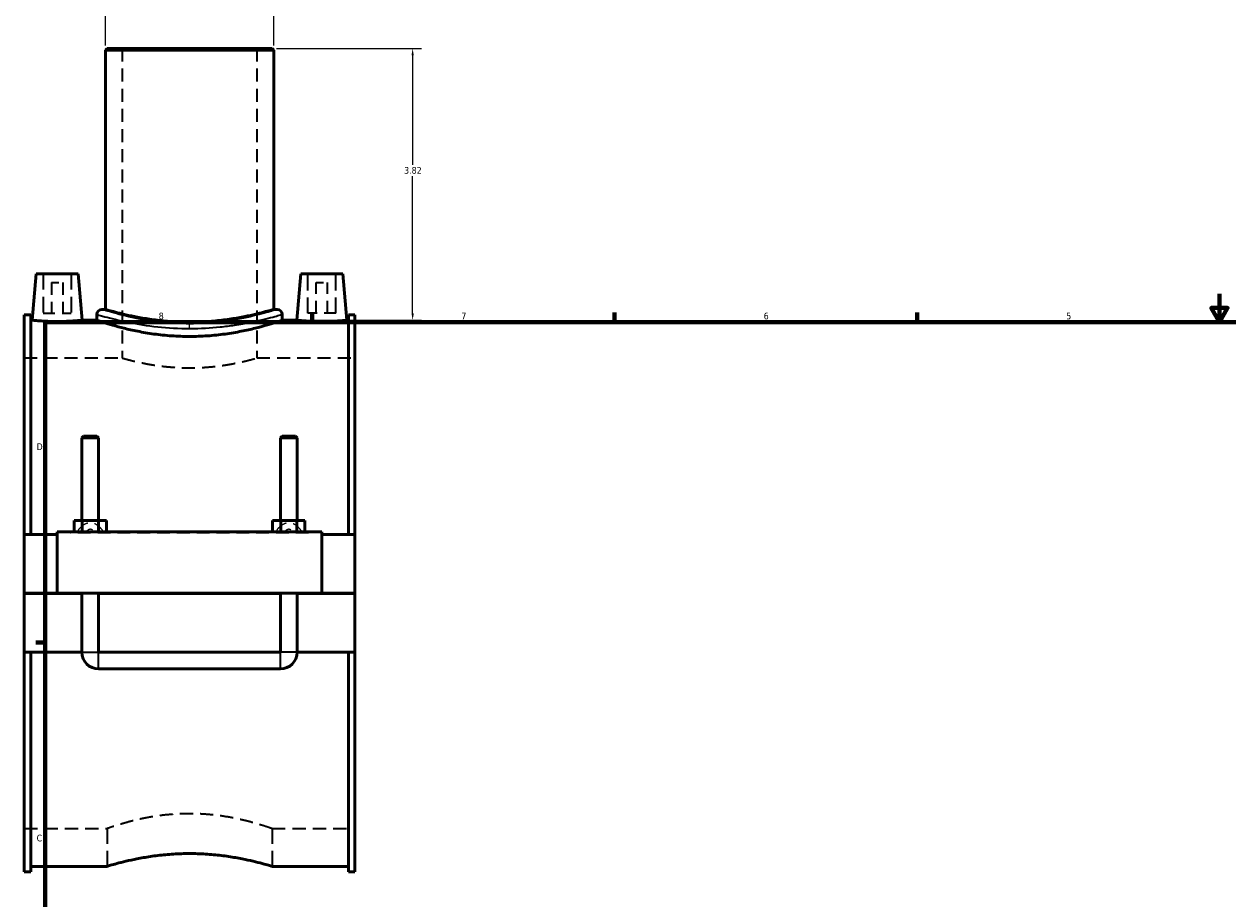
# Model space of a CAD drawing. Header units: inches. Extents: x 0.1 to 55.1, y -0.2 to 50.2.
# Tile 2 of 7: x 0.2 to 17.1, y 12.9 to 25.2. Entities that reach past the tile are written whole.
import ezdxf

# ---------------------------------------------------------------- set-up
doc = ezdxf.new("R2010")
doc.units = ezdxf.units.IN
doc.header["$MEASUREMENT"] = 0
doc.linetypes.add('DASHED', pattern=[0.2067, 0.1654, -0.0413])
for name, color, linetype, lineweight in [('Border (ANSI)', 7, 'Continuous', 70), ('Dimension (ANSI)', 7, 'Continuous', 25), ('Hidden (ANSI)', 7, 'DASHED', 35), ('Hidden Narrow (ANSI)', 7, 'DASHED', 25), ('Visible (ANSI)', 7, 'Continuous', 50), ('Visible Narrow (ANSI)', 7, 'Continuous', 35)]:
    doc.layers.add(name, color=color, linetype=linetype, lineweight=lineweight)
doc.styles.add('Note Text (ANSI)', font='tahoma.ttf')
doc.dimstyles.new('Default (ANSI)', dxfattribs={"dimtxt": 0.094488, "dimasz": 0.098425, "dimexe": 0.125, "dimexo": 0.0625, "dimgap": 0.031496, "dimtad": 0, "dimtih": 1, "dimtoh": 1, "dimrnd": 1e-08, "dimzin": 4, "dimdsep": 46, "dimtxsty": 'Note Text (ANSI)', "dimcen": 0.09, "dimdle": 0.393701, "dimclrd": 256, "dimclre": 256, "dimclrt": 5, "dimadec": 0, "dimazin": 1, "dimtfac": 1, "dimtofl": 0, "dimtmove": 0, "dimatfit": 3, "dimfxl": 1, "dimtolj": 1, "dimtzin": 4, "dimlwd": -1, "dimlwe": -1, "dimarcsym": 0})

# ---------------------------------------------------------------- blocks, each defined once
blk = doc.blocks.new('Borders Default Border')
at = {"layer": 'Border (ANSI)'}
for p, q in [((4.25, 21), (4.25, 21.134)), ((8.5, 21), (8.5, 21.134)), ((12.75, 21), (12.75, 21.134)), ((0.5, 16.5), (0.366, 16.5))]:
    blk.add_line(p, q, dxfattribs=at)
at = {"layer": 'Border (ANSI)', "flags": 128}
for points in [[(17, 21.4), (17, 21), (16.885, 21.2), (17.115, 21.2), (17, 21)], [(0.5, 1), (0.5, 21), (33.5, 21), (33.5, 1), (0.5, 1)]]:
    blk.add_lwpolyline(points, dxfattribs=at)
at = {"layer": 'Border (ANSI)', "color": 5, "true_color": 0x0000ff, "char_height": 0.0945, "attachment_point": 7, "style": 'Note Text (ANSI)'}
for s, insert in [('8', (2.094, 21.038)), ('7', (6.346, 21.04)), ('6', (10.595, 21.038)), ('5', (14.847, 21.038)), ('D', (0.378, 19.203)), ('C', (0.378, 13.701))]:
    blk.add_mtext(s, dxfattribs=dict(at, insert=insert))
blk = doc.blocks.new('*D6')
at = {"layer": 'Defpoints', "color": 0, "transparency": 16777216}
for p in [(3.686, 24.847), (5.662, 24.847), (4.035, 21.027)]:
    blk.add_point(p, dxfattribs=at)
at = {"layer": 'Dimension (ANSI)', "transparency": 16777216}
for p, q in [((3.749, 24.847), (5.787, 24.847)), ((5.662, 24.748), (5.662, 23.213)), ((5.662, 21.125), (5.662, 23.051)), ((4.097, 21.027), (5.787, 21.027))]:
    blk.add_line(p, q, dxfattribs=at)
for points in [[(5.646, 24.748), (5.679, 24.748), (5.662, 24.847)], [(5.646, 21.125), (5.679, 21.125), (5.662, 21.027)]]:
    blk.add_solid(points, dxfattribs=at)
at = {"layer": 'Dimension (ANSI)', "color": 5, "transparency": 16777216, "insert": (5.542, 23.181), "char_height": 0.0945, "attachment_point": 1, "style": 'Note Text (ANSI)'}
blk.add_mtext('\\A1;3.82', dxfattribs=at)
blk = doc.blocks.new('*D7')
at = {"layer": 'Defpoints', "color": 0, "transparency": 16777216}
for p in [(3.71, 25.926), (1.344, 24.823), (3.71, 24.823)]:
    blk.add_point(p, dxfattribs=at)
at = {"layer": 'Dimension (ANSI)', "transparency": 16777216}
for p, q in [((1.344, 24.886), (1.344, 26.051)), ((1.442, 25.926), (2.938, 25.926)), ((3.611, 25.926), (3.242, 25.926)), ((3.71, 24.886), (3.71, 26.051))]:
    blk.add_line(p, q, dxfattribs=at)
for points in [[(1.442, 25.943), (1.442, 25.91), (1.344, 25.926)], [(3.611, 25.943), (3.611, 25.91), (3.71, 25.926)]]:
    blk.add_solid(points, dxfattribs=at)
at = {"layer": 'Dimension (ANSI)', "color": 5, "transparency": 16777216, "insert": (2.97, 25.976), "char_height": 0.0945, "attachment_point": 1, "style": 'Note Text (ANSI)'}
blk.add_mtext('\\A1;2.37', dxfattribs=at)

msp = doc.modelspace()

# ---------------------------------------------------------------- linework, layer by layer
at = {"layer": 'Hidden (ANSI)', "ltscale": 1.107631}
for p, q in [((1.5804, 24.8467), (1.5804, 20.4967)), ((3.4733, 24.8467), (3.4733, 20.4967))]:
    msp.add_line(p, q, dxfattribs=at)
at = {"layer": 'Hidden (ANSI)', "ltscale": 1.333288}
for p, q in [((0.47, 21.6778), (0.47, 21.1266)), ((0.8637, 21.6778), (0.8637, 21.1266)), ((4.19, 21.1266), (4.19, 21.6778)), ((4.5837, 21.1266), (4.5837, 21.6778))]:
    msp.add_line(p, q, dxfattribs=at)
at = {"layer": 'Hidden (ANSI)', "ltscale": 0.471064}
for p, q in [((0.5881, 21.5597), (0.7456, 21.5597)), ((4.3081, 21.5597), (4.4656, 21.5597))]:
    msp.add_line(p, q, dxfattribs=at)
at = {"layer": 'Hidden (ANSI)', "ltscale": 1.047583}
for p, q in [((0.5881, 21.5597), (0.5881, 21.1266)), ((0.7456, 21.5597), (0.7456, 21.1266)), ((4.3081, 21.1266), (4.3081, 21.5597)), ((4.4656, 21.1266), (4.4656, 21.5597))]:
    msp.add_line(p, q, dxfattribs=at)
at = {"layer": 'Hidden (ANSI)', "ltscale": 0.997297}
for p, q in [((0.47, 21.1266), (0.8637, 21.1266)), ((4.5837, 21.1266), (4.19, 21.1266))]:
    msp.add_line(p, q, dxfattribs=at)
at = {"layer": 'Hidden (ANSI)', "ltscale": 1.111549}
for p, q in [((0.2018, 20.4967), (1.5804, 20.4967)), ((3.4733, 20.4967), (4.8518, 20.4967))]:
    msp.add_line(p, q, dxfattribs=at)
at = {"layer": 'Hidden (ANSI)', "ltscale": 0.897567}
for p, q in [((1.0137, 17.1877), (1.2499, 17.1877)), ((3.8037, 17.1877), (4.0399, 17.1877))]:
    msp.add_line(p, q, dxfattribs=at)
at = {"layer": 'Hidden (ANSI)', "ltscale": 1.127809}
for p, q in [((0.2018, 13.8826), (1.3674, 13.8826)), ((3.6862, 13.8826), (4.8518, 13.8826))]:
    msp.add_line(p, q, dxfattribs=at)
at = {"layer": 'Hidden (ANSI)', "ltscale": 1.282051}
for p, q in [((1.3674, 13.8826), (1.3674, 13.3526)), ((3.6862, 13.8826), (3.6862, 13.3526))]:
    msp.add_line(p, q, dxfattribs=at)
at = {"layer": 'Hidden (ANSI)', "ltscale": 1.112414}
msp.add_open_spline([(1.5804, 20.4967), (1.5804, 20.4967), (1.5861, 20.4951), (1.6102, 20.4883), (1.6286, 20.4832), (1.677, 20.4703), (1.7071, 20.4625), (1.7765, 20.4459), (1.8158, 20.4369), (1.8994, 20.4197), (1.9467, 20.4107), (2.0497, 20.3937), (2.1055, 20.3858), (2.222, 20.3725), (2.2828, 20.3672), (2.4053, 20.3601), (2.467, 20.3584), (2.5866, 20.3584), (2.6483, 20.3601), (2.7709, 20.3672), (2.8317, 20.3725), (2.9482, 20.3858), (3.0039, 20.3937), (3.107, 20.4107), (3.1542, 20.4197), (3.2379, 20.4369), (3.2772, 20.4459), (3.3466, 20.4625), (3.3767, 20.4703), (3.4251, 20.4832), (3.4434, 20.4883), (3.4675, 20.4951), (3.4733, 20.4967), (3.4733, 20.4967)], degree=3, knots=[3.6443022, 3.6443022, 3.6443022, 3.6443022, 4.0997843, 4.0997843, 4.5552663, 4.5552663, 5.0107483, 5.0107483, 5.4662303, 5.4662303, 5.9218239, 5.9218239, 6.3774174, 6.3774174, 6.8330109, 6.8330109, 7.2886045, 7.2886045, 7.744198, 7.744198, 8.1997915, 8.1997915, 8.6553851, 8.6553851, 9.1109786, 9.1109786, 9.5664606, 9.5664606, 10.0219427, 10.0219427, 10.4774247, 10.4774247, 10.9329067, 10.9329067, 10.9329067, 10.9329067], dxfattribs=at)
at = {"layer": 'Hidden (ANSI)', "ltscale": 1.110311}
msp.add_open_spline([(3.6862, 13.8826), (3.6862, 13.8826), (3.6791, 13.8851), (3.6495, 13.8953), (3.627, 13.903), (3.5676, 13.9224), (3.5307, 13.9341), (3.4458, 13.9592), (3.3978, 13.9727), (3.2955, 13.9989), (3.2377, 14.0125), (3.1118, 14.0383), (3.0436, 14.0504), (2.9009, 14.0707), (2.8264, 14.0789), (2.6761, 14.0898), (2.6003, 14.0924), (2.4533, 14.0924), (2.3776, 14.0898), (2.2273, 14.0789), (2.1527, 14.0707), (2.0101, 14.0504), (1.9419, 14.0383), (1.8159, 14.0125), (1.7581, 13.9989), (1.6559, 13.9727), (1.6078, 13.9592), (1.5229, 13.9341), (1.4861, 13.9224), (1.4267, 13.903), (1.4042, 13.8953), (1.3745, 13.8851), (1.3674, 13.8826), (1.3674, 13.8826)], degree=3, knots=[4.4786989, 4.4786989, 4.4786989, 4.4786989, 5.0383754, 5.0383754, 5.598052, 5.598052, 6.1577285, 6.1577285, 6.7174051, 6.7174051, 7.2774032, 7.2774032, 7.8374014, 7.8374014, 8.3973996, 8.3973996, 8.9573978, 8.9573978, 9.517396, 9.517396, 10.0773942, 10.0773942, 10.6373924, 10.6373924, 11.1973906, 11.1973906, 11.7570671, 11.7570671, 12.3167437, 12.3167437, 12.8764202, 12.8764202, 13.4360967, 13.4360967, 13.4360967, 13.4360967], dxfattribs=at)
at = {"layer": 'Hidden Narrow (ANSI)', "ltscale": 0.152185}
msp.add_line((2.5268, 20.9155), (2.5268, 20.977), dxfattribs=at)
at = {"layer": 'Hidden Narrow (ANSI)', "ltscale": 1.079826}
msp.add_line((4.2008, 18.0361), (0.8528, 18.0361), dxfattribs=at)
at = {"layer": 'Hidden Narrow (ANSI)', "ltscale": 1.015988}
for points, knots in [([(1.3172, 18.0558), (1.315, 18.059), (1.3127, 18.0623), (1.2993, 18.0809), (1.2873, 18.0957), (1.2605, 18.1234), (1.2457, 18.1363), (1.2184, 18.1546), (1.2066, 18.161), (1.1818, 18.1714), (1.1686, 18.1752), (1.1475, 18.1785), (1.1397, 18.1791), (1.1318, 18.1791), (1.124, 18.1791), (1.1162, 18.1785), (1.0951, 18.1752), (1.0819, 18.1714), (1.057, 18.161), (1.0453, 18.1546), (1.018, 18.1363), (1.0032, 18.1234), (0.9764, 18.0957), (0.9643, 18.0809), (0.9509, 18.0623), (0.9487, 18.059), (0.9464, 18.0558)], [-1.9886101, -1.9886101, -1.9886101, -1.9886101, -1.9598129, -1.9598129, -1.8204239, -1.8204239, -1.6749261, -1.6749261, -1.5744475, -1.5744475, -1.4712403, -1.4712403, -1.41166, -1.41166, -1.41166, -1.3520797, -1.3520797, -1.2488725, -1.2488725, -1.1483939, -1.1483939, -1.0028961, -1.0028961, -0.8635071, -0.8635071, -0.8347099, -0.8347099, -0.8347099, -0.8347099]), ([(4.1072, 18.0558), (4.105, 18.059), (4.1027, 18.0623), (4.0893, 18.0809), (4.0773, 18.0957), (4.0505, 18.1234), (4.0357, 18.1363), (4.0084, 18.1546), (3.9966, 18.161), (3.9718, 18.1714), (3.9586, 18.1752), (3.9375, 18.1785), (3.9297, 18.1791), (3.9218, 18.1791), (3.914, 18.1791), (3.9062, 18.1785), (3.8851, 18.1752), (3.8719, 18.1714), (3.847, 18.161), (3.8353, 18.1546), (3.808, 18.1363), (3.7932, 18.1234), (3.7664, 18.0957), (3.7543, 18.0809), (3.7409, 18.0623), (3.7387, 18.059), (3.7364, 18.0558)], [-1.98861, -1.98861, -1.98861, -1.98861, -1.9598128, -1.9598128, -1.8204239, -1.8204239, -1.674926, -1.674926, -1.5744475, -1.5744475, -1.4712403, -1.4712403, -1.41166, -1.41166, -1.41166, -1.3520797, -1.3520797, -1.2488725, -1.2488725, -1.1483939, -1.1483939, -1.0028961, -1.0028961, -0.8635071, -0.8635071, -0.8347099, -0.8347099, -0.8347099, -0.8347099])]:
    msp.add_open_spline(points, degree=3, knots=knots, dxfattribs=at)
at = {"layer": 'Hidden Narrow (ANSI)', "ltscale": 0.226172}
for points, knots in [([(1.0795, 18.0558), (1.0815, 18.0589), (1.0836, 18.0618), (1.091, 18.0714), (1.0965, 18.0773), (1.1083, 18.0868), (1.1145, 18.0903), (1.1245, 18.0933), (1.1281, 18.0938), (1.1318, 18.0938), (1.1355, 18.0938), (1.1392, 18.0933), (1.1492, 18.0903), (1.1554, 18.0868), (1.1671, 18.0773), (1.1727, 18.0714), (1.1801, 18.0618), (1.1821, 18.0589), (1.1842, 18.0558)], [1.10743381, 1.10743381, 1.10743381, 1.10743381, 1.14839392, 1.14839392, 1.24887247, 1.24887247, 1.35207972, 1.35207972, 1.41166, 1.41166, 1.41166, 1.47124028, 1.47124028, 1.57444752, 1.57444752, 1.67492607, 1.67492607, 1.71588619, 1.71588619, 1.71588619, 1.71588619]), ([(3.8695, 18.0558), (3.8715, 18.0589), (3.8736, 18.0618), (3.881, 18.0714), (3.8865, 18.0773), (3.8983, 18.0868), (3.9045, 18.0903), (3.9145, 18.0933), (3.9181, 18.0938), (3.9218, 18.0938), (3.9255, 18.0938), (3.9292, 18.0933), (3.9392, 18.0903), (3.9454, 18.0868), (3.9571, 18.0773), (3.9627, 18.0714), (3.9701, 18.0618), (3.9721, 18.0589), (3.9742, 18.0558)], [1.10743378, 1.10743378, 1.10743378, 1.10743378, 1.14839391, 1.14839391, 1.24887245, 1.24887245, 1.35207969, 1.35207969, 1.41165997, 1.41165997, 1.41165997, 1.47124025, 1.47124025, 1.57444749, 1.57444749, 1.67492603, 1.67492603, 1.71588616, 1.71588616, 1.71588616, 1.71588616])]:
    msp.add_open_spline(points, degree=3, knots=knots, dxfattribs=at)
at = {"layer": 'Visible (ANSI)'}
for p, q in [((1.3674, 24.8467), (1.3438, 24.8231)), ((3.7099, 24.8231), (1.3438, 24.8231)), ((1.3438, 24.8231), (1.3438, 21.1802)), ((1.3674, 24.8467), (3.6862, 24.8467)), ((3.6862, 24.8467), (3.7099, 24.8231)), ((3.7099, 24.8231), (3.7099, 21.1802)), ((0.3716, 21.6778), (0.3146, 21.0267)), ((0.3716, 21.6778), (0.9621, 21.6778)), ((0.9621, 21.6778), (1.0191, 21.0267)), ((4.0916, 21.6778), (4.0346, 21.0267)), ((4.6821, 21.6778), (4.0916, 21.6778)), ((4.6821, 21.6778), (4.7391, 21.0267)), ((1.3438, 21.1802), (1.2964, 21.1802)), ((3.7572, 21.1802), (3.7099, 21.1802)), ((0.2018, 18.0164), (0.2018, 21.1035)), ((0.2948, 21.1035), (0.2018, 21.1035)), ((0.2948, 21.1035), (0.2948, 18.0164)), ((0.2948, 21.0267), (0.3146, 21.0267)), ((1.0191, 21.0267), (1.2255, 21.0267)), ((1.2255, 21.1092), (1.2255, 21.0267)), ((3.8282, 21.1092), (3.8282, 21.0267)), ((3.8282, 21.0267), (4.0346, 21.0267)), ((4.7391, 21.0267), (4.7588, 21.0267)), ((4.7588, 21.1035), (4.7588, 18.0164)), ((4.8518, 21.1035), (4.7588, 21.1035)), ((4.8518, 18.0164), (4.8518, 21.1035)), ((1.0373, 19.3963), (1.0137, 19.3727)), ((1.0137, 19.3727), (1.2499, 19.3727)), ((1.0137, 19.3727), (1.0137, 18.2133)), ((1.2263, 19.3963), (1.0373, 19.3963)), ((1.2263, 19.3963), (1.2499, 19.3727)), ((1.2499, 19.3727), (1.2499, 18.2133)), ((3.8273, 19.3963), (3.8037, 19.3727)), ((3.8037, 19.3727), (4.0399, 19.3727)), ((3.8037, 18.2133), (3.8037, 19.3727)), ((4.0163, 19.3963), (3.8273, 19.3963)), ((4.0163, 19.3963), (4.0399, 19.3727)), ((4.0399, 18.2133), (4.0399, 19.3727)), ((0.9045, 18.0558), (0.9045, 18.2133)), ((1.0182, 18.2133), (0.9045, 18.2133)), ((1.0182, 18.0558), (1.0182, 18.2133)), ((1.2455, 18.2133), (1.0182, 18.2133)), ((1.2455, 18.0558), (1.2455, 18.2133)), ((1.3591, 18.2133), (1.2455, 18.2133)), ((1.3591, 18.0558), (1.3591, 18.2133)), ((3.6945, 18.0558), (3.6945, 18.2133)), ((3.8082, 18.2133), (3.6945, 18.2133)), ((3.8082, 18.0558), (3.8082, 18.2133)), ((4.0355, 18.2133), (3.8082, 18.2133)), ((4.0355, 18.0558), (4.0355, 18.2133)), ((4.1491, 18.2133), (4.0355, 18.2133)), ((4.1491, 18.0558), (4.1491, 18.2133)), ((0.2018, 18.0164), (0.6668, 18.0164)), ((0.2018, 17.1916), (0.2018, 18.0164)), ((0.6668, 18.0558), (0.6668, 17.1916)), ((0.6668, 18.0558), (4.3868, 18.0558)), ((4.3868, 17.1916), (4.3868, 18.0558)), ((4.3868, 18.0164), (4.8518, 18.0164)), ((4.8518, 18.0164), (4.8518, 17.1916)), ((0.2018, 17.1916), (0.6668, 17.1916)), ((0.2018, 16.3629), (0.2018, 17.1877)), ((1.0137, 17.1877), (0.2018, 17.1877)), ((0.6668, 17.1916), (4.3868, 17.1916)), ((1.0137, 17.1916), (1.0137, 17.1877)), ((1.0137, 16.3629), (1.0137, 17.1877)), ((1.2499, 17.1916), (1.2499, 17.1877)), ((1.2499, 17.1877), (1.2499, 16.3629)), ((3.8037, 17.1877), (1.2499, 17.1877)), ((3.8037, 17.1877), (3.8037, 17.1916)), ((3.8037, 16.3629), (3.8037, 17.1877)), ((4.0399, 17.1877), (4.0399, 17.1916)), ((4.0399, 17.1877), (4.0399, 16.3629)), ((4.8518, 17.1877), (4.0399, 17.1877)), ((4.3868, 17.1916), (4.8518, 17.1916)), ((4.8518, 17.1877), (4.8518, 16.3629)), ((0.2018, 13.2758), (0.2018, 16.3629)), ((0.2018, 16.3629), (1.0137, 16.3629)), ((0.2948, 16.3629), (0.2948, 13.2758)), ((1.2499, 16.3629), (3.8037, 16.3629)), ((4.0399, 16.3629), (4.8518, 16.3629)), ((4.7588, 16.3629), (4.7588, 13.2758)), ((4.8518, 13.2758), (4.8518, 16.3629)), ((1.2499, 16.1266), (3.8037, 16.1266)), ((0.2948, 13.2758), (0.2018, 13.2758)), ((0.2948, 13.3526), (1.3674, 13.3526)), ((3.6862, 13.3526), (4.7588, 13.3526)), ((4.8518, 13.2758), (4.7588, 13.2758))]:
    msp.add_line(p, q, dxfattribs=at)
for centre, radius, start, end in [((1.2964, 21.1092), 0.071, 90, 180), ((3.7572, 21.1092), 0.071, 0, 90), ((1.2499, 16.3629), 0.2362, 180, 270), ((3.8037, 16.3629), 0.2362, 270, 0)]:
    msp.add_arc(centre, radius, start, end, dxfattribs=at)
for points, knots in [([(2.5268, 21.0008), (2.4521, 21.0008), (2.3749, 21.0031), (2.2217, 21.0122), (2.1456, 21.0191), (2, 21.0364), (1.9304, 21.0467), (1.8016, 21.0687), (1.7425, 21.0803), (1.638, 21.1027), (1.5889, 21.1143), (1.5022, 21.1359), (1.4646, 21.146), (1.4041, 21.1626), (1.3811, 21.1693), (1.351, 21.1781), (1.3438, 21.1802), (1.3438, 21.1802)], [0, 0, 0, 0, 0.5697667, 0.5697667, 1.1395335, 1.1395335, 1.7093002, 1.7093002, 2.2790669, 2.2790669, 2.8486721, 2.8486721, 3.4182773, 3.4182773, 3.9878825, 3.9878825, 4.5574877, 4.5574877, 4.5574877, 4.5574877]), ([(3.7099, 21.1802), (3.7099, 21.1802), (3.7027, 21.1781), (3.6725, 21.1693), (3.6496, 21.1626), (3.5891, 21.146), (3.5515, 21.1359), (3.4648, 21.1143), (3.4156, 21.1027), (3.3111, 21.0803), (3.252, 21.0687), (3.1233, 21.0467), (3.0536, 21.0364), (2.908, 21.0191), (2.832, 21.0122), (2.6788, 21.0031), (2.6016, 21.0008), (2.5268, 21.0008)], [13.6724631, 13.6724631, 13.6724631, 13.6724631, 14.2420683, 14.2420683, 14.8116735, 14.8116735, 15.3812786, 15.3812786, 15.9508838, 15.9508838, 16.5206506, 16.5206506, 17.0904173, 17.0904173, 17.660184, 17.660184, 18.2299508, 18.2299508, 18.2299508, 18.2299508]), ([(1.0191, 21.0267), (1.0191, 21.0267), (1.0103, 21.0259), (0.9744, 21.0228), (0.9474, 21.0206), (0.885, 21.0165), (0.8454, 21.0143), (0.7585, 21.0113), (0.7112, 21.0104), (0.6225, 21.0104), (0.5752, 21.0113), (0.4883, 21.0143), (0.4487, 21.0165), (0.3862, 21.0206), (0.3592, 21.0228), (0.3234, 21.0259), (0.3146, 21.0267), (0.3146, 21.0267)], [1.35163, 1.35163, 1.35163, 1.35163, 1.6893803, 1.6893803, 2.0271305, 2.0271305, 2.3651953, 2.3651953, 2.70326, 2.70326, 3.0413248, 3.0413248, 3.3793896, 3.3793896, 3.7171398, 3.7171398, 4.0548901, 4.0548901, 4.0548901, 4.0548901]), ([(3.8282, 21.0267), (3.8282, 21.0267), (3.8203, 21.024), (3.787, 21.0129), (3.7617, 21.0046), (3.6951, 20.9835), (3.6537, 20.9708), (3.5584, 20.9435), (3.5044, 20.9289), (3.3896, 20.9006), (3.3247, 20.8858), (3.1833, 20.8579), (3.1067, 20.8447), (2.9466, 20.8228), (2.863, 20.8139), (2.6943, 20.8022), (2.6093, 20.7993), (2.4444, 20.7993), (2.3594, 20.8022), (2.1907, 20.8139), (2.107, 20.8228), (1.947, 20.8447), (1.8704, 20.8579), (1.7289, 20.8858), (1.664, 20.9006), (1.5492, 20.9289), (1.4953, 20.9435), (1.3999, 20.9708), (1.3586, 20.9835), (1.292, 21.0046), (1.2667, 21.0129), (1.2334, 21.024), (1.2255, 21.0267), (1.2255, 21.0267)], [5.0239424, 5.0239424, 5.0239424, 5.0239424, 5.6517785, 5.6517785, 6.2796146, 6.2796146, 6.9074506, 6.9074506, 7.5352867, 7.5352867, 8.1634362, 8.1634362, 8.7915858, 8.7915858, 9.4197353, 9.4197353, 10.0478849, 10.0478849, 10.6760344, 10.6760344, 11.304184, 11.304184, 11.9323335, 11.9323335, 12.5604831, 12.5604831, 13.1883191, 13.1883191, 13.8161552, 13.8161552, 14.4439912, 14.4439912, 15.0718273, 15.0718273, 15.0718273, 15.0718273]), ([(4.7391, 21.0267), (4.7391, 21.0267), (4.7303, 21.0259), (4.6944, 21.0228), (4.6674, 21.0206), (4.605, 21.0165), (4.5654, 21.0143), (4.4785, 21.0113), (4.4312, 21.0104), (4.3868, 21.0104), (4.3425, 21.0104), (4.2952, 21.0113), (4.2083, 21.0143), (4.1687, 21.0165), (4.1062, 21.0206), (4.0792, 21.0228), (4.0434, 21.0259), (4.0346, 21.0267), (4.0346, 21.0267)], [4.0548901, 4.0548901, 4.0548901, 4.0548901, 4.3926403, 4.3926403, 4.7303905, 4.7303905, 5.0684553, 5.0684553, 5.4065201, 5.4065201, 5.4065201, 5.7445849, 5.7445849, 6.0826497, 6.0826497, 6.4203999, 6.4203999, 6.7581501, 6.7581501, 6.7581501, 6.7581501]), ([(1.3674, 13.3526), (1.3674, 13.3526), (1.3745, 13.3547), (1.404, 13.3635), (1.4265, 13.3701), (1.4859, 13.3868), (1.5227, 13.3968), (1.6077, 13.4184), (1.6558, 13.43), (1.7582, 13.4524), (1.8161, 13.464), (1.9423, 13.486), (2.0105, 13.4963), (2.1532, 13.5136), (2.2277, 13.5205), (2.3779, 13.5296), (2.4535, 13.5319), (2.6001, 13.5319), (2.6758, 13.5296), (2.8259, 13.5205), (2.9005, 13.5136), (3.0431, 13.4963), (3.1114, 13.486), (3.2376, 13.464), (3.2954, 13.4524), (3.3979, 13.43), (3.446, 13.4184), (3.531, 13.3968), (3.5678, 13.3868), (3.6271, 13.3701), (3.6496, 13.3635), (3.6792, 13.3547), (3.6862, 13.3526), (3.6862, 13.3526)], [4.4675205, 4.4675205, 4.4675205, 4.4675205, 5.0258748, 5.0258748, 5.5842292, 5.5842292, 6.1425835, 6.1425835, 6.7009379, 6.7009379, 7.2594637, 7.2594637, 7.8179894, 7.8179894, 8.3765152, 8.3765152, 8.935041, 8.935041, 9.4935668, 9.4935668, 10.0520926, 10.0520926, 10.6106184, 10.6106184, 11.1691442, 11.1691442, 11.7274985, 11.7274985, 12.2858529, 12.2858529, 12.8442072, 12.8442072, 13.4025615, 13.4025615, 13.4025615, 13.4025615])]:
    msp.add_open_spline(points, degree=3, knots=knots, dxfattribs=at)
at = {"layer": 'Visible Narrow (ANSI)'}
for p, q in [((1.0152, 16.3629), (1.2485, 16.3629)), ((1.2499, 16.1281), (1.2499, 16.3614)), ((3.8037, 16.1281), (3.8037, 16.3614)), ((4.0385, 16.3629), (3.8052, 16.3629))]:
    msp.add_line(p, q, dxfattribs=at)
for points, knots in [([(3.7572, 21.1802), (3.7571, 21.1801), (3.7438, 21.1759), (3.6764, 21.155), (3.6034, 21.1326), (3.4028, 21.0807), (3.2735, 21.0512), (3.0656, 21.0175), (3.0018, 21.0086), (2.8071, 20.987), (2.6703, 20.9787), (2.387, 20.9783), (2.2408, 20.9872), (1.9641, 21.0189), (1.8342, 21.0419), (1.5856, 21.0954), (1.4754, 21.1262), (1.3329, 21.1681), (1.2965, 21.1802), (1.2964, 21.1802)], [15.0614616, 15.0614616, 15.0614616, 15.0614616, 15.8697496, 15.8697496, 17.1428075, 17.1428075, 18.4592859, 18.4592859, 19.0039363, 19.0039363, 20.0655625, 20.0655625, 21.1976935, 21.1976935, 22.3591938, 22.3591938, 23.7747176, 23.7747176, 25.1024067, 25.1024067, 25.1024067, 25.1024067]), ([(1.2255, 21.1092), (1.2255, 21.1092), (1.264, 21.0974), (1.4148, 21.0561), (1.5313, 21.026), (1.7943, 20.9734), (1.9316, 20.9508), (2.2242, 20.9196), (2.3789, 20.9109), (2.6786, 20.9113), (2.8233, 20.9195), (3.0292, 20.9407), (3.0967, 20.9494), (3.3166, 20.9825), (3.4533, 21.0115), (3.6655, 21.0625), (3.7428, 21.0844), (3.8141, 21.105), (3.8281, 21.1091), (3.8282, 21.1092)], [-25.1024067, -25.1024067, -25.1024067, -25.1024067, -23.7747176, -23.7747176, -22.3591938, -22.3591938, -21.1976935, -21.1976935, -20.0655625, -20.0655625, -19.0039363, -19.0039363, -18.4592859, -18.4592859, -17.1428075, -17.1428075, -15.8697496, -15.8697496, -15.0614616, -15.0614616, -15.0614616, -15.0614616])]:
    msp.add_open_spline(points, degree=3, knots=knots, dxfattribs=at)

# ---------------------------------------------------------------- block references
msp.add_blockref('Borders Default Border', (0, 0))

# ---------------------------------------------------------------- dimensions: what is measured, and where the dimension line sits
at = {"layer": 'Dimension (ANSI)'}
for base, p1, p2, angle, override, picture, middle in [((3.7099, 25.9263), (1.3438, 24.8231), (3.7099, 24.8231), 180, {"dimgap": 0.031496, "dimtih": 0, "dimtoh": 0, "dimdec": 2, "dimtol": 0, "dimlim": 0, "dimtp": 0, "dimtm": 0, "dimtdec": 2, "dimatfit": 1}, '*D7', (3.0898, 25.9263)), ((5.6625, 24.8467), (4.0346, 21.0267), (3.6862, 24.8467), 270, {"dimgap": 0.031496, "dimdec": 2, "dimtol": 0, "dimlim": 0, "dimtp": 0, "dimtm": 0, "dimtdec": 2, "dimatfit": 1}, '*D6', (5.6625, 23.1317))]:
    dim = msp.add_linear_dim(base=base, p1=p1, p2=p2, angle=angle, dimstyle='Default (ANSI)', override=override, dxfattribs=at)
    dim.commit()
    dim.dimension.update_dxf_attribs({"geometry": picture, "text_midpoint": middle, "dimtype": 160})

doc.saveas('drawing.dxf')
